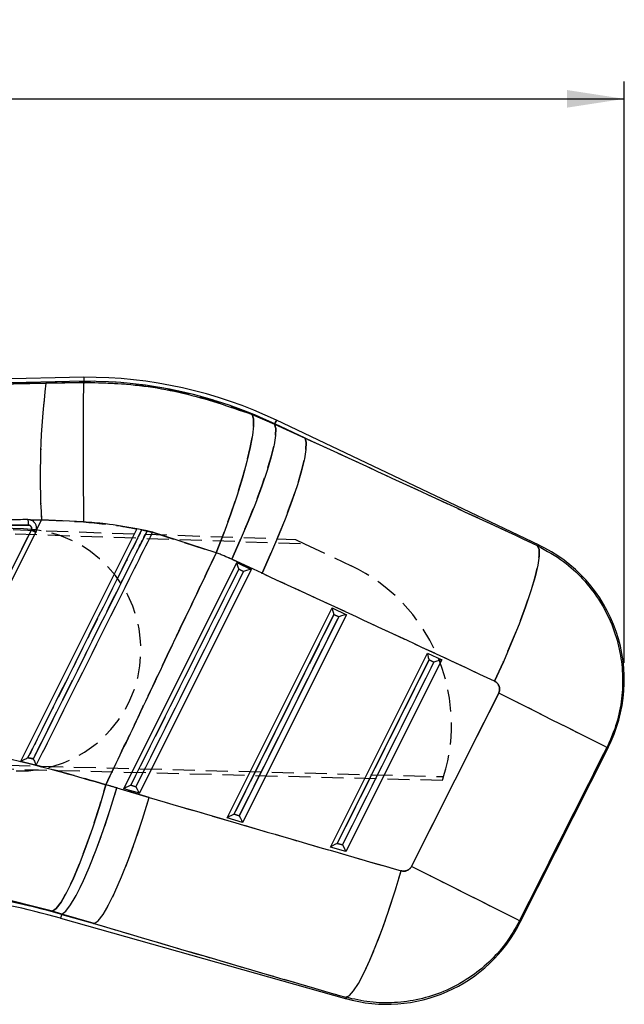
# Model space of a CAD drawing. Extents: x 28 to 407, y 19 to 290.
# Tile 7 of 11: x 245 to 280, y 151 to 208. Entities that reach past the tile are written whole.
import ezdxf

# ---------------------------------------------------------------- set-up
doc = ezdxf.new("R2010")
doc.units = 0
doc.linetypes.add('HIDDEN', pattern=[1.905, 1.27, -0.635])
doc.layers.get('0').update_dxf_attribs({"linetype": 'CONTINUOUS'})
doc.styles.add('SLDTEXTSTYLE0', font='TXT', dxfattribs={"width": 0.75})
doc.dimstyles.new('SLDDIMSTYLE0', dxfattribs={"dimtxt": 3.5, "dimasz": 3.302, "dimexe": 0, "dimexo": 0.0625, "dimgap": 0.875, "dimtad": 1, "dimdec": 0, "dimrnd": 1e-09, "dimzin": 12, "dimtxsty": 'SLDTEXTSTYLE0', "dimsah": 1, "dimcen": 0.09, "dimazin": 3, "dimtfac": 1, "dimtofl": 0, "dimtmove": 0, "dimatfit": 3, "dimtolj": 1, "dimtzin": 12})

# ---------------------------------------------------------------- blocks, each defined once
blk = doc.blocks.new('_D_5')
at = {"color": 179, "linetype": 'CONTINUOUS'}
for p, q in [((36.517, 187.28), (36.517, 204.786)), ((279.731, 171.205), (279.731, 204.786)), ((36.517, 203.786), (279.731, 203.786))]:
    blk.add_line(p, q, dxfattribs=at)
for points in [[(36.517, 203.786), (39.819, 203.278), (39.819, 204.294)], [(279.731, 203.786), (276.429, 204.294), (276.429, 203.278)]]:
    blk.add_solid(points, dxfattribs=at)
at = {"color": 179, "linetype": 'CONTINUOUS', "insert": (146.66, 208.297, 0.1), "char_height": 3.5, "attachment_point": 1, "style": 'SLDTEXTSTYLE0'}
blk.add_mtext('243', dxfattribs=at)

msp = doc.modelspace()

# ---------------------------------------------------------------- linework, layer by layer
at = {"color": 7, "linetype": 'CONTINUOUS'}
for p, q in [((248.495163, 187.699953), (199.430009, 186.599525)), ((248.49833, 187.468223), (232.99575, 187.120533)), ((232.99575, 187.120533), (246.312978, 187.356079)), ((246.312978, 187.356079), (248.499261, 187.398728)), ((248.495178, 187.69907), (248.49833, 187.468223)), ((248.49833, 187.468223), (248.499276, 187.398905)), ((248.499261, 187.398728), (248.499276, 187.398905)), ((258.219587, 185.547724), (259.524981, 184.983851)), ((259.535031, 185.004991), (259.524981, 184.983851)), ((259.524981, 184.983851), (261.28363, 184.173254)), ((261.28363, 184.173254), (259.535031, 185.004991)), ((274.80931, 177.996275), (259.634579, 185.214266)), ((246.053429, 179.452661), (245.444464, 179.439996)), ((245.475346, 179.427384), (245.444464, 179.439996)), ((245.769629, 178.884889), (246.053429, 179.452661)), ((248.485813, 179.339326), (246.053429, 179.452661)), ((224.1302, 178.993008), (245.283546, 179.160292)), ((251.555296, 178.938613), (244.841995, 165.504609)), ((245.722601, 178.737176), (245.769629, 178.884889)), ((251.55847, 178.944976), (251.555296, 178.938613)), ((251.557494, 178.943019), (251.55847, 178.944976)), ((252.479272, 178.742371), (251.55847, 178.944976)), ((252.155738, 178.812527), (251.849087, 178.878885)), ((252.477342, 178.738506), (252.479272, 178.742371)), ((256.152855, 177.559836), (252.477342, 178.738506)), ((250.810677, 163.910385), (257.349031, 176.98876)), ((258.802364, 176.368492), (257.043706, 177.179088)), ((257.349031, 176.98876), (258.176478, 176.595177)), ((251.210431, 164.122295), (257.450627, 176.604279)), ((257.73097, 176.47093), (251.514653, 164.036696)), ((258.176478, 176.595177), (251.708591, 163.657737)), ((257.450627, 176.604279), (257.73097, 176.47093)), ((256.77968, 162.230867), (262.849646, 174.372346)), ((262.849646, 174.372346), (263.677092, 173.978763)), ((257.179433, 162.442777), (262.951234, 173.987866)), ((263.231585, 173.854516), (257.483648, 162.357178)), ((263.677092, 173.978763), (257.677587, 161.978219)), ((262.951234, 173.987866), (263.231585, 173.854516)), ((262.748683, 160.551348), (268.350253, 171.755933)), ((263.148436, 160.763259), (268.451849, 171.371453)), ((269.177707, 171.362349), (263.64659, 160.298701)), ((268.350253, 171.755933), (269.177707, 171.362349)), ((268.451849, 171.371453), (268.732199, 171.238103)), ((268.732199, 171.238103), (263.452651, 160.677659)), ((267.429816, 159.43323), (272.471355, 169.450591)), ((278.723197, 166.304162), (273.681665, 156.286801)), ((273.720415, 156.213928), (278.809966, 166.326695)), ((250.41149, 163.967707), (252.283985, 163.416707)), ((251.708591, 163.657737), (250.810677, 163.910385)), ((251.514653, 164.036696), (251.210431, 164.122295)), ((257.677587, 161.978219), (256.77968, 162.230867)), ((257.483648, 162.357178), (257.179433, 162.442777)), ((263.64659, 160.298701), (262.748683, 160.551348)), ((263.452651, 160.677659), (263.148436, 160.763259)), ((247.227179, 156.680903), (246.682303, 156.839044)), ((247.220883, 156.658544), (247.227179, 156.680903)), ((247.220883, 156.658544), (249.099674, 156.129903)), ((249.099674, 156.129903), (247.227179, 156.680903)), ((247.158119, 156.435464), (263.677077, 151.787467))]:
    msp.add_line(p, q, dxfattribs=at)
at = {"color": 7, "linetype": 'HIDDEN'}
for p, q in [((232.99575, 187.120533), (248.49833, 187.468223)), ((246.312978, 187.356079), (232.99575, 187.120533)), ((248.499261, 187.398728), (246.312978, 187.356079)), ((259.524981, 184.983851), (258.219587, 185.547724)), ((259.535031, 185.004991), (259.524981, 184.983851)), ((261.28363, 184.173254), (259.524981, 184.983851)), ((259.535031, 185.004991), (261.28363, 184.173254)), ((194.919663, 180.590095), (260.728786, 178.332019)), ((245.00926, 178.944514), (195.037486, 180.440903)), ((195.02428, 180.331624), (261.259424, 178.079869)), ((245.444464, 179.439996), (246.053429, 179.452661)), ((246.053429, 179.452661), (245.769629, 178.884889)), ((246.053429, 179.452661), (248.485813, 179.339326)), ((245.283546, 179.160292), (224.1302, 178.993008)), ((245.771738, 178.904546), (245.722601, 178.737176)), ((251.849087, 178.878885), (252.155738, 178.812527)), ((252.158189, 178.817438), (251.851948, 178.884614)), ((252.477342, 178.738506), (256.152855, 177.559836)), ((260.728786, 178.332019), (261.259424, 178.079869)), ((261.259424, 178.079869), (263.953375, 176.799736)), ((257.043706, 177.179088), (258.802364, 176.368492)), ((257.450627, 176.604279), (251.210431, 164.122295)), ((251.514653, 164.036696), (257.73097, 176.47093)), ((257.73097, 176.47093), (257.450627, 176.604279)), ((262.951234, 173.987866), (257.179433, 162.442777)), ((257.483648, 162.357178), (263.231585, 173.854516)), ((263.231585, 173.854516), (262.951234, 173.987866)), ((268.451849, 171.371453), (263.148436, 160.763259)), ((268.732199, 171.238103), (268.451849, 171.371453)), ((263.452651, 160.677659), (268.732199, 171.238103)), ((272.471355, 169.450591), (267.429816, 159.43323)), ((269.217664, 164.393965), (194.49191, 166.3053)), ((194.610471, 166.557084), (269.291813, 164.623286)), ((273.681665, 156.286801), (278.723197, 166.304162)), ((244.842174, 165.504958), (244.841995, 165.504609)), ((252.283985, 163.416707), (250.41149, 163.967707)), ((251.210431, 164.122295), (251.514653, 164.036696)), ((257.179433, 162.442777), (257.483648, 162.357178)), ((263.148436, 160.763259), (263.452651, 160.677659)), ((246.682303, 156.839044), (247.227179, 156.680903)), ((247.220883, 156.658544), (247.227179, 156.680903)), ((249.099674, 156.129903), (247.220883, 156.658544)), ((247.227179, 156.680903), (249.099674, 156.129903))]:
    msp.add_line(p, q, dxfattribs=at)
at = {"color": 7, "linetype": 'CONTINUOUS', "flags": 128}
for points in [[(258.219587, 185.547724), (258.299248, 185.304886), (258.30886, 184.900405), (258.248212, 184.343306), (258.118646, 183.646019), (257.923068, 182.824099), (257.66583, 181.895883), (257.352674, 180.882082), (256.990591, 179.805313), (256.587656, 178.689601), (256.152855, 177.559836)], [(259.524981, 184.983851), (259.591291, 184.738368), (259.579414, 184.336994), (259.489605, 183.788591), (259.323845, 183.105271), (259.085791, 182.302123), (258.780712, 181.396883), (258.415343, 180.409541), (257.997746, 179.361901), (257.537143, 178.277099), (257.043706, 177.179088)], [(261.28363, 184.173254), (261.349948, 183.927772), (261.338064, 183.526398), (261.248255, 182.977995), (261.082495, 182.294675), (260.844449, 181.491527), (260.53937, 180.586287), (260.173993, 179.598945), (259.756396, 178.551305), (259.295793, 177.466502), (258.802364, 176.368492)], [(274.722109, 177.958741), (274.808975, 177.747552), (274.812864, 177.371071), (274.733687, 176.838045), (274.573276, 176.160861), (274.335371, 175.355256), (274.025502, 174.43995), (273.650857, 173.436215), (273.220146, 172.367374), (272.743391, 171.258266), (272.231648, 170.134665)], [(278.723197, 166.304162), (278.585078, 166.373677), (278.278643, 166.527898), (277.811164, 166.763172), (277.193697, 167.073929), (276.440883, 167.452808), (275.570529, 167.890838), (274.603264, 168.377644), (273.561986, 168.901698), (272.471355, 169.450591)], [(249.779427, 164.149857), (249.406861, 162.898697), (249.01806, 161.69331), (248.623202, 160.565204), (248.232605, 159.543867), (247.85647, 158.655997), (247.504631, 157.924802), (247.186298, 157.369395), (246.909777, 157.004295), (246.682303, 156.839044)], [(247.227179, 156.680903), (247.457096, 156.843769), (247.738386, 157.206331), (248.063678, 157.759092), (248.424442, 158.487573), (248.811239, 159.372694), (249.213928, 160.391268), (249.621974, 161.516618), (250.024678, 162.719265), (250.41149, 163.967707)], [(249.099674, 156.129903), (249.329591, 156.292769), (249.61088, 156.655331), (249.936173, 157.208093), (250.296937, 157.936574), (250.683734, 158.821694), (251.086423, 159.840269), (251.494469, 160.965618), (251.897173, 162.168264), (252.283985, 163.416707)], [(273.681665, 156.286801), (273.543538, 156.356316), (273.237111, 156.510538), (272.769624, 156.745812), (272.152165, 157.056568), (271.399343, 157.435448), (270.528996, 157.873477), (269.561725, 158.360283), (268.520446, 158.884338), (267.429816, 159.43323)], [(263.648147, 151.868859), (263.845498, 151.967527), (264.087567, 152.238622), (264.368946, 152.676079), (264.683345, 153.270112), (265.023718, 154.007436), (265.382463, 154.871557), (265.75155, 155.843147), (266.12273, 156.900475), (266.487697, 158.019891), (266.838284, 159.176356)]]:
    msp.add_lwpolyline(points, dxfattribs=at)
at = {"color": 7, "linetype": 'HIDDEN', "flags": 128}
for points in [[(256.152855, 177.559836), (256.587656, 178.689601), (256.990591, 179.805313), (257.352674, 180.882082), (257.66583, 181.895883), (257.923068, 182.824099), (258.118646, 183.646019), (258.248212, 184.343306), (258.30886, 184.900405), (258.299248, 185.304886), (258.219587, 185.547724)], [(257.043706, 177.179088), (257.537143, 178.277099), (257.997746, 179.361901), (258.415343, 180.409541), (258.780712, 181.396883), (259.085791, 182.302123), (259.323845, 183.105271), (259.489605, 183.788591), (259.579414, 184.336994), (259.591291, 184.738368), (259.524981, 184.983851)], [(259.535031, 185.004991), (259.578565, 185.096515), (259.609679, 185.161922), (259.62835, 185.201177), (259.634579, 185.214266)], [(258.802364, 176.368492), (259.295793, 177.466502), (259.756396, 178.551305), (260.173993, 179.598945), (260.53937, 180.586287), (260.844449, 181.491527), (261.082495, 182.294675), (261.248255, 182.977995), (261.338064, 183.526398), (261.349948, 183.927772), (261.28363, 184.173254)], [(272.231648, 170.134665), (272.743391, 171.258266), (273.220146, 172.367374), (273.650857, 173.436215), (274.025502, 174.43995), (274.335371, 175.355256), (274.573276, 176.160861), (274.733687, 176.838045), (274.812864, 177.371071), (274.808975, 177.747552), (274.722109, 177.958741)], [(274.80931, 177.996275), (274.799617, 177.992104), (274.722109, 177.958741)], [(278.723197, 166.304162), (278.585078, 166.373677), (278.278643, 166.527898), (277.811164, 166.763172), (277.193697, 167.073929), (276.440883, 167.452808), (275.570529, 167.890838), (274.603264, 168.377644), (273.561986, 168.901698), (272.471355, 169.450591)], [(278.723197, 166.304162), (278.800325, 166.324191), (278.809966, 166.326695)], [(246.682303, 156.839044), (246.909777, 157.004295), (247.186298, 157.369395), (247.504631, 157.924802), (247.85647, 158.655997), (248.232605, 159.543867), (248.623202, 160.565204), (249.01806, 161.69331), (249.406861, 162.898697), (249.779427, 164.149857)], [(247.227179, 156.680903), (247.457096, 156.843769), (247.738386, 157.206331), (248.063678, 157.759092), (248.424442, 158.487573), (248.811239, 159.372694), (249.213928, 160.391268), (249.621974, 161.516618), (250.024678, 162.719265), (250.41149, 163.967707)], [(249.099674, 156.129903), (249.329591, 156.292769), (249.61088, 156.655331), (249.936173, 157.208093), (250.296937, 157.936574), (250.683734, 158.821694), (251.086423, 159.840269), (251.494469, 160.965618), (251.897173, 162.168264), (252.283985, 163.416707)], [(273.681665, 156.286801), (273.543538, 156.356316), (273.237111, 156.510538), (272.769624, 156.745812), (272.152165, 157.056568), (271.399343, 157.435448), (270.528996, 157.873477), (269.561725, 158.360283), (268.520446, 158.884338), (267.429816, 159.43323)], [(263.648147, 151.868859), (263.845498, 151.967527), (264.087567, 152.238622), (264.368946, 152.676079), (264.683345, 153.270112), (265.023718, 154.007436), (265.382463, 154.871557), (265.75155, 155.843147), (266.12273, 156.900475), (266.487697, 158.019891), (266.838284, 159.176356)], [(273.720415, 156.213928), (273.716109, 156.222026), (273.681665, 156.286801)], [(263.648147, 151.868859), (263.673859, 151.796512), (263.677077, 151.787467)]]:
    msp.add_lwpolyline(points, dxfattribs=at)
at = {"color": 8, "linetype": 'CONTINUOUS', "flags": 128}
for points in [[(259.634579, 185.214266), (259.62835, 185.201177), (259.609679, 185.161922), (259.578565, 185.096515), (259.535031, 185.004991)], [(274.722109, 177.958741), (274.799617, 177.992104), (274.80931, 177.996275)], [(278.809966, 166.326695), (278.800325, 166.324191), (278.723197, 166.304162)], [(247.220883, 156.658544), (247.193435, 156.560981), (247.173818, 156.49126), (247.162046, 156.449415), (247.158119, 156.435464)], [(273.681665, 156.286801), (273.716109, 156.222026), (273.720415, 156.213928)], [(263.677077, 151.787467), (263.673859, 151.796512), (263.648147, 151.868859)]]:
    msp.add_lwpolyline(points, dxfattribs=at)
at = {"color": 7, "linetype": 'CONTINUOUS'}
for centre, radius, start, end in [((289.090823, 181.995283), 43.112436, 172.8570946, 183.3810677), ((248.620601, 162.059049), 25.641212, 64.5615057, 90.278837), ((248.620601, 162.059049), 25.409469, 64.5615057, 90.2757118), ((142.683293, -26.947774), 230.05086, 63.39110164, 63.46247453), ((271.103436, 170.205238), 8.6275, 332.8752979, 64.9657085), ((233.484296, 107.838761), 50.483788, 74.2848084, 88.2848084), ((233.484296, 107.838761), 50.715531, 74.2848084, 88.2802195), ((266.013884, 160.092471), 8.6275, 253.9960604, 333.5516218)]:
    msp.add_arc(centre, radius, start, end, dxfattribs=at)
at = {"color": 7, "linetype": 'HIDDEN'}
for centre, radius, start, end in [((289.090823, 181.995283), 43.112436, 172.8570946, 183.3810677), ((248.620601, 162.059049), 25.409469, 64.5615057, 90.2757118), ((244.799741, 171.94765), 7, 268.2848084, 88.2848084), ((237.67376, 162.96553), 17.706741, 62.9631349, 63.8904413), ((259.597048, 167.631346), 10.150712, 342.7621035, 64.5854453), ((259.597048, 167.631346), 10.150712, 341.4016853, 342.7621035), ((233.484296, 107.838761), 50.715531, 74.2848084, 88.2802195)]:
    msp.add_arc(centre, radius, start, end, dxfattribs=at)
at = {"color": 7, "linetype": 'CONTINUOUS'}
for centre, major_axis, ratio, start_param, end_param in [((264.220153, 115.59474), (344.918346, -163.850188), 0.159482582, 1.616047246, 1.654902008), ((249.800899, 161.465028), (15.456972, -7.779183), 0.999926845, 1.605170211, 1.66116429), ((257.487874, 176.585532), (-0.138529, 0.402324), 0.068599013, 0.067165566, 1.500579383), ((257.768221, 176.452183), (0.410206, 0.141243), 0.068966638, 0.076587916, 1.637961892), ((265.213489, 115.094814), (344.90686, -163.874338), 0.138218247, 1.616067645, 1.654922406), ((262.988487, 173.969119), (-0.138529, 0.402324), 0.068599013, 0.067165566, 1.500579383), ((263.268834, 173.835769), (0.410206, 0.141243), 0.068966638, 0.076587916, 1.637961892), ((268.4891, 171.352705), (-0.138529, 0.402324), 0.068599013, 0.067165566, 1.500579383), ((268.769448, 171.219356), (0.410206, 0.141243), 0.068966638, 0.076587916, 1.637961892), ((233.843402, 107.65803), (52.434509, -26.389232), 0.999926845, 1.750895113, 1.762100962), ((251.247681, 164.103548), (0.43563, 0.192693), 0.06773113, 1.626420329, 3.059834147), ((251.551901, 164.017949), (-0.159563, 0.360732), 0.067363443, 1.48903782, 3.050411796), ((308.992104, 202.081436), (374.883586, -104.009287), 0.135617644, 4.598254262, 4.637394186), ((257.216682, 162.42403), (0.43563, 0.192693), 0.06773113, 1.626420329, 3.059834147), ((257.520902, 162.338431), (-0.159563, 0.360732), 0.067363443, 1.48903782, 3.050411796), ((263.185683, 160.744512), (0.43563, 0.192693), 0.06773113, 1.626420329, 3.059834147), ((263.489902, 160.658912), (-0.159563, 0.360732), 0.067363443, 1.48903782, 3.050411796), ((307.998768, 202.581362), (374.945404, -103.789448), 0.156481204, 4.598086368, 4.637226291)]:
    msp.add_ellipse(centre, major_axis=major_axis, ratio=ratio, start_param=start_param, end_param=end_param, dxfattribs=at)
at = {"color": 7, "linetype": 'HIDDEN'}
for centre, major_axis, ratio, start_param, end_param in [((264.220153, 115.59474), (344.918346, -163.850188), 0.159482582, 1.616047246, 1.654902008), ((249.800899, 161.465028), (15.456972, -7.779183), 0.999926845, 1.605170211, 1.66116429), ((265.213489, 115.094814), (344.90686, -163.874338), 0.138218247, 1.616067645, 1.654922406), ((233.843402, 107.65803), (52.434509, -26.389232), 0.999926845, 1.750895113, 1.762100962), ((308.992104, 202.081436), (374.883586, -104.009287), 0.135617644, 4.598254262, 4.637394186), ((307.998768, 202.581362), (374.945404, -103.789448), 0.156481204, 4.598086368, 4.637226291)]:
    msp.add_ellipse(centre, major_axis=major_axis, ratio=ratio, start_param=start_param, end_param=end_param, dxfattribs=at)
at = {"color": 7, "linetype": 'CONTINUOUS'}
for points, knots in [([(248.499261, 187.398728), (248.493602, 187.336147), (248.482284, 187.210983), (248.469628, 186.740787), (248.460651, 186.072148), (248.45566, 185.211012), (248.454784, 184.180135), (248.457824, 183.013504), (248.464734, 181.739732), (248.473997, 180.544986), (248.481687, 179.737381), (248.485337, 179.385254), (248.485813, 179.339326)], [0, 0, 0, 0, 0.1139934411, 0.2279869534, 0.3419802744, 0.4559735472, 0.5699692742, 0.6839650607, 0.7979648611, 0.9119646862, 0.9885175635, 1, 1, 1, 1]), ([(248.499276, 187.398905), (249.065545, 187.389136), (250.989134, 187.355952), (254.303756, 186.900903), (256.902488, 186.002869), (258.219587, 185.547724)], [0, 0, 0, 0, 0.170641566, 0.579661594, 1, 1, 1, 1]), ([(245.264964, 179.471517), (245.074604, 179.470005), (244.073465, 179.462053), (239.89539, 179.42881), (235.907747, 179.396798), (232.730867, 179.371294)], [0, 0, 0, 0, 0.0455615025, 0.2396168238, 1, 1, 1, 1]), ([(245.444464, 179.439996), (245.434131, 179.443633), (245.376603, 179.463883), (245.315276, 179.468073), (245.264964, 179.471511)], [0, 0, 0, 0, 0.179615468, 1, 1, 1, 1]), ([(245.264972, 179.471511), (245.267097, 179.466436), (245.271486, 179.455955), (245.277428, 179.385187), (245.282069, 179.282002), (245.283054, 179.200858), (245.283546, 179.160286)], [0, 0, 0, 0, 0.238340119, 0.492225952, 0.746115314, 1, 1, 1, 1]), ([(245.769629, 178.884889), (245.770415, 178.890267), (245.779443, 178.952086), (245.7736, 179.074196), (245.708381, 179.234664), (245.603306, 179.357931), (245.514221, 179.406284), (245.475346, 179.427384)], [0, 0, 0, 0, 0.024670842, 0.283565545, 0.541709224, 0.800013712, 1, 1, 1, 1]), ([(251.555296, 178.938613), (250.954917, 179.045249), (249.937832, 179.225898), (248.907817, 179.30636), (248.485813, 179.339326)], [0, 0, 0, 0, 0.59029318, 1, 1, 1, 1]), ([(245.466301, 178.865372), (244.480352, 176.891905), (242.527923, 172.983939), (240.575653, 169.075907), (239.609251, 167.141376)], [0, 0, 0, 0, 0.504985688, 1, 1, 1, 1]), ([(239.86269, 167.011053), (240.839319, 168.965415), (242.792579, 172.874138), (244.745927, 176.782831), (245.722601, 178.737177)], [0, 0, 0, 0, 0.4999999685, 1, 1, 1, 1]), ([(245.274546, 165.718644), (245.365266, 165.900244), (245.81887, 166.808243), (247.724002, 170.621842), (249.824806, 174.826984), (251.562741, 178.305721), (251.849087, 178.878885)], [0, 0, 0, 0, 0.041397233, 0.206985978, 0.86934132, 1, 1, 1, 1]), ([(245.283546, 179.160286), (245.307049, 179.158044), (245.353445, 179.153619), (245.414697, 179.117947), (245.460838, 179.065981), (245.48676, 179.001207), (245.491168, 178.930505), (245.474588, 178.887076), (245.466301, 178.86537)], [0, 0, 0, 0, 0.1697446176, 0.3350739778, 0.5005555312, 0.666171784, 0.8331491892, 1, 1, 1, 1]), ([(252.155738, 178.812527), (252.065012, 178.630929), (251.611384, 177.72294), (249.706194, 173.909366), (247.604481, 169.702402), (245.865707, 166.221811), (245.578462, 165.64682)], [0, 0, 0, 0, 0.041380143, 0.206900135, 0.868980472, 1, 1, 1, 1]), ([(245.755682, 165.287529), (245.832527, 165.441309), (246.27234, 166.321447), (248.164059, 170.106998), (250.327751, 174.436885), (252.128491, 178.040407), (252.477342, 178.738506)], [0, 0, 0, 0, 0.034297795, 0.1962986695, 0.8443016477, 1, 1, 1, 1]), ([(256.152855, 177.559836), (254.644337, 174.395932), (252.514337, 169.928559), (250.397166, 165.455102), (249.779427, 164.149857)], [0, 0, 0, 0, 0.708224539, 1, 1, 1, 1]), ([(274.722109, 177.958741), (275.236963, 177.674905), (276.186291, 177.151546), (277.350962, 176.072807), (278.358178, 174.793512), (279.086908, 173.345546), (279.515936, 171.81007), (279.673958, 170.378459), (279.584434, 168.941891), (279.28301, 167.560591), (278.905579, 166.713494), (278.723197, 166.304162)], [0, 0, 0, 0, 0.128293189, 0.2365570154, 0.3448209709, 0.4835259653, 0.5879898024, 0.6924536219, 0.7972375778, 0.902021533, 1, 1, 1, 1]), ([(272.471355, 169.450591), (272.482087, 169.474698), (272.515683, 169.550168), (272.534095, 169.690834), (272.504769, 169.84001), (272.434835, 169.975236), (272.344082, 170.073621), (272.262244, 170.118053), (272.231648, 170.134665)], [0, 0, 0, 0, 0.097614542, 0.305595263, 0.513516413, 0.652635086, 0.870133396, 1, 1, 1, 1]), ([(239.592457, 166.528954), (241.303216, 166.225655), (244.750532, 165.614482), (248.094787, 164.640495), (249.779427, 164.149857)], [0, 0, 0, 0, 0.4962583, 1, 1, 1, 1]), ([(244.842174, 165.504958), (244.845726, 165.507557), (244.852804, 165.512733), (244.901806, 165.538466), (244.99578, 165.585449), (245.127979, 165.649387), (245.229653, 165.697517), (245.273473, 165.718139), (245.274546, 165.718644)], [0, 0, 0, 0, 0.126393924, 0.25180359, 0.45167752, 0.76457898, 0.994235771, 1, 1, 1, 1]), ([(245.578462, 165.64682), (245.509287, 165.663169), (245.40799, 165.687109), (245.306673, 165.711052), (245.274546, 165.718644)], [0, 0, 0, 0, 0.682900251, 1, 1, 1, 1]), ([(245.578462, 165.64682), (245.578961, 165.645744), (245.599863, 165.600672), (245.640734, 165.513953), (245.691096, 165.409534), (245.726193, 165.339377), (245.748302, 165.297407), (245.753267, 165.29076), (245.755682, 165.287529)], [0, 0, 0, 0, 0.006559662, 0.274716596, 0.524346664, 0.693231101, 0.850843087, 1, 1, 1, 1]), ([(244.841995, 165.504609), (245.0357, 165.458587), (245.340347, 165.386206), (245.644808, 165.313871), (245.755682, 165.287529)], [0, 0, 0, 0, 0.6358352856, 1, 1, 1, 1]), ([(266.838284, 159.176356), (266.893282, 159.165975), (267.004514, 159.144978), (267.150925, 159.179744), (267.280345, 159.248062), (267.371362, 159.331322), (267.414532, 159.406585), (267.429816, 159.43323)], [0, 0, 0, 0, 0.2399791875, 0.4853586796, 0.6288458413, 0.8685988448, 1, 1, 1, 1]), ([(246.682303, 156.839044), (245.463408, 157.15762), (243.000179, 157.801422), (240.45726, 158.127585), (239.172669, 158.29235)], [0, 0, 0, 0, 0.49483628, 1, 1, 1, 1]), ([(273.681665, 156.286801), (273.422243, 155.833585), (272.925371, 154.965539), (271.920828, 153.871948), (270.730434, 152.917057), (269.371293, 152.191932), (267.899116, 151.72493), (266.466229, 151.525237), (265.029331, 151.553321), (264.108543, 151.76368), (263.648147, 151.868859)], [0, 0, 0, 0, 0.131745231, 0.252331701, 0.372918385, 0.516403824, 0.639011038, 0.761618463, 0.880808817, 1, 1, 1, 1])]:
    msp.add_open_spline(points, degree=3, knots=knots, dxfattribs=at)
at = {"color": 7, "linetype": 'HIDDEN'}
for points, knots in [([(258.219587, 185.547724), (257.163444, 185.922656), (255.031467, 186.679509), (251.74952, 187.29164), (249.552093, 187.36416), (248.499276, 187.398905)], [0, 0, 0, 0, 0.338341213, 0.682990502, 1, 1, 1, 1]), ([(245.265113, 179.471518), (245.267208, 179.466443), (245.271536, 179.455962), (245.277484, 179.385194), (245.282107, 179.28201), (245.283166, 179.200866), (245.283695, 179.160294)], [0, 0, 0, 0, 0.238339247, 0.492226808, 0.746112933, 1, 1, 1, 1]), ([(248.485813, 179.339326), (249.293662, 179.266019), (250.323196, 179.172596), (251.336998, 178.980069), (251.555296, 178.938613)], [0, 0, 0, 0, 0.784674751, 1, 1, 1, 1]), ([(239.609251, 167.141376), (240.575653, 169.075907), (242.527923, 172.983939), (244.480352, 176.891905), (245.466301, 178.865372)], [0, 0, 0, 0, 0.495014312, 1, 1, 1, 1]), ([(251.849087, 178.878885), (251.758364, 178.697286), (251.304747, 177.789292), (249.39952, 173.975738), (247.298752, 169.770578), (245.560881, 166.291813), (245.274546, 165.718644)], [0, 0, 0, 0, 0.041397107, 0.206986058, 0.869341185, 1, 1, 1, 1]), ([(245.466301, 178.86537), (245.474853, 178.888029), (245.491548, 178.932264), (245.486165, 179.003616), (245.459663, 179.067835), (245.413045, 179.119273), (245.352072, 179.15394), (245.306371, 179.158172), (245.283546, 179.160286)], [0, 0, 0, 0, 0.17376427, 0.339224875, 0.50456669, 0.66982435, 0.835095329, 1, 1, 1, 1]), ([(245.578462, 165.64682), (245.669183, 165.82842), (246.122786, 166.73642), (248.027919, 170.550019), (250.129628, 174.756986), (251.86848, 178.237541), (252.155738, 178.812527)], [0, 0, 0, 0, 0.041380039, 0.206900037, 0.868980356, 1, 1, 1, 1]), ([(252.158189, 178.817438), (252.193474, 178.809399), (252.264062, 178.793316), (252.360057, 178.770852), (252.433112, 178.753484), (252.470898, 178.744392), (252.477082, 178.742899), (252.479272, 178.742371)], [0, 0, 0, 0, 0.223422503, 0.446959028, 0.667485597, 0.882254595, 1, 1, 1, 1]), ([(249.779427, 164.149857), (250.397166, 165.455102), (252.514337, 169.928559), (254.644337, 174.395932), (256.152855, 177.559836)], [0, 0, 0, 0, 0.291775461, 1, 1, 1, 1]), ([(272.231648, 170.134665), (272.246087, 170.127394), (272.311337, 170.094534), (272.412514, 170.008358), (272.489257, 169.879216), (272.527153, 169.737649), (272.529201, 169.595188), (272.489832, 169.496779), (272.471355, 169.450591)], [0, 0, 0, 0, 0.060467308, 0.27324437, 0.486138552, 0.609925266, 0.816920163, 1, 1, 1, 1]), ([(249.779427, 164.149857), (248.120279, 164.633558), (244.776572, 165.608369), (241.329228, 166.220542), (239.592457, 166.528954)], [0, 0, 0, 0, 0.496200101, 1, 1, 1, 1]), ([(245.274546, 165.718644), (245.306673, 165.711052), (245.40799, 165.687109), (245.509287, 165.663169), (245.578462, 165.64682)], [0, 0, 0, 0, 0.317099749, 1, 1, 1, 1]), ([(267.429816, 159.43323), (267.426199, 159.4263), (267.39665, 159.36969), (267.319156, 159.274718), (267.190014, 159.194811), (267.043789, 159.153618), (266.928292, 159.15343), (266.855168, 159.172056), (266.838284, 159.176356)], [0, 0, 0, 0, 0.033510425, 0.273756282, 0.513953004, 0.673688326, 0.924655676, 1, 1, 1, 1]), ([(239.172669, 158.29235), (240.431265, 158.131487), (242.974059, 157.806487), (245.437952, 157.163682), (246.682303, 156.839044)], [0, 0, 0, 0, 0.4949653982, 1, 1, 1, 1])]:
    msp.add_open_spline(points, degree=3, knots=knots, dxfattribs=at)

# ---------------------------------------------------------------- dimensions: what is measured, and where the dimension line sits
at = {"color": 179, "linetype": 'CONTINUOUS'}
dim = msp.add_linear_dim(base=(279.730936, 203.7855), p1=(36.517214, 186.280079), p2=(279.730936, 170.205238), dimstyle='SLDDIMSTYLE0', dxfattribs=at)
dim.commit()
dim.dimension.update_dxf_attribs({"geometry": '_D_5', "text_midpoint": (151.96103, 203.7855), "dimtype": 160})

doc.saveas('drawing.dxf')
